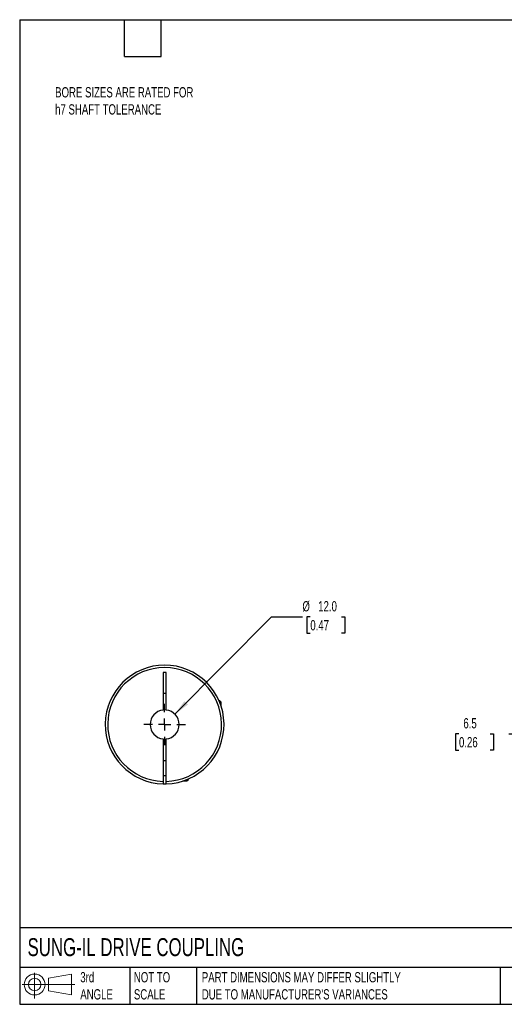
# Model space of a CAD drawing. Header units: millimetres. Extents: x 13 to 546, y 13 to 419.
# Tile 1 of 3: x 13 to 213, y 13 to 419. Entities that reach past the tile are written whole.
import ezdxf

# ---------------------------------------------------------------- set-up
doc = ezdxf.new("R2010")
doc.units = ezdxf.units.MM
doc.header["$LTSCALE"] = 2
doc.linetypes.add('SLD-Center', pattern=[19.05, 15.24, -1.27, 1.27, -1.27])
doc.linetypes.add('SLD-Solid', pattern=[0])
doc.layers.add('CENTER', color=40, linetype='SLD-Center')
doc.layers.add('SLD-DEFPOINTS', color=7, linetype='Continuous')
doc.layers.add('DIMENSIONS', color=140, linetype='SLD-Solid', lineweight=25)
doc.layers.add('TEXT', color=140, linetype='SLD-Solid', lineweight=25)
doc.styles.add('SLDTEXTSTYLE0', font='TXT', dxfattribs={"width": 0.7})
doc.dimstyles.new('SLDDIMSTYLE0', dxfattribs={"dimtxt": 4.316016, "dimasz": 6.604, "dimexe": 0, "dimexo": 0.0625, "dimgap": 1.079004, "dimtad": 0, "dimtih": 1, "dimtoh": 1, "dimdec": 1, "dimrnd": 1e-09, "dimzin": 12, "dimdsep": 46, "dimtxsty": 'SLDTEXTSTYLE0', "dimsah": 1, "dimcen": 0.09, "dimadec": 0, "dimazin": 3, "dimtfac": 1, "dimtdec": 1, "dimtmove": 0, "dimatfit": 0, "dimfxl": 0, "dimfrac": 2, "dimtolj": 1, "dimtzin": 12, "dimarcsym": 0})
doc.dimstyles.new('SLDDIMSTYLE3', dxfattribs={"dimtxt": 4.316016, "dimasz": 6.604, "dimexe": 0, "dimexo": 0.0625, "dimgap": 1.079004, "dimtad": 0, "dimtih": 1, "dimtoh": 1, "dimdec": 1, "dimrnd": 1e-09, "dimzin": 4, "dimdsep": 46, "dimtxsty": 'SLDTEXTSTYLE0', "dimsah": 1, "dimcen": 0, "dimadec": 0, "dimazin": 1, "dimtfac": 1, "dimtdec": 1, "dimtofl": 0, "dimtmove": 0, "dimatfit": 3, "dimfxl": 0, "dimfrac": 2, "dimtolj": 1, "dimtzin": 12, "dimarcsym": 0})

# ---------------------------------------------------------------- blocks, each defined once
blk = doc.blocks.new('Block11')
at = {"color": 7, "linetype": 'SLD-Solid', "lineweight": 18}
for p, q in [((5.18, 10.62), (5.18, 0)), ((10.96, 8.33), (20.35, 10.06)), ((10.96, 3.19), (10.96, 8.33)), ((20.35, 10.06), (20.35, 1.46)), ((0, 5.76), (21.75, 5.76)), ((10.96, 3.19), (20.35, 1.46))]:
    blk.add_line(p, q, dxfattribs=at)
for radius in [4.3, 2.57]:
    blk.add_circle((5.18, 5.76), radius, dxfattribs=at)
blk = doc.blocks.new('Block12')
at = {"layer": 'SLD-DEFPOINTS'}
blk.add_blockref('Block11', (0, 0), dxfattribs=at)
blk = doc.blocks.new('_D')
at = {"layer": 'DIMENSIONS'}
for p, q in [((193.94, 124.4), (192.49, 124.4)), ((192.49, 124.4), (192.49, 117.54)), ((206.77, 124.4), (208.22, 124.4)), ((208.22, 124.4), (208.22, 117.54)), ((214.55, 124.4), (227.25, 124.4)), ((227.25, 124.4), (227.25, 110.19)), ((192.49, 117.54), (193.94, 117.54)), ((208.22, 117.54), (206.77, 117.54)), ((252.27, 110.19), (220.9, 110.19)), ((245.77, 103.7), (220.9, 103.7)), ((227.25, 103.7), (227.25, 91))]:
    blk.add_line(p, q, dxfattribs=at)
for points in [[(227.25, 110.19), (228.27, 116.79), (226.23, 116.79)], [(227.25, 103.7), (226.23, 97.09), (228.27, 97.09)]]:
    blk.add_solid(points, dxfattribs=at)
at = {"layer": 'DIMENSIONS', "char_height": 4.233, "attachment_point": 1, "style": 'SLDTEXTSTYLE0'}
for s, insert in [('6.5', (195.74, 130.82)), ('0.26', (193.94, 123))]:
    blk.add_mtext(s, dxfattribs=dict(at, insert=insert))
blk = doc.blocks.new('_D_8')
at = {"layer": 'DIMENSIONS'}
for p, q in [((76.72, 132.45), (116.64, 172.69)), ((116.64, 172.69), (129.34, 172.69)), ((132.6, 172.69), (131.15, 172.69)), ((131.15, 172.69), (131.15, 165.83)), ((145.42, 172.69), (146.87, 172.69)), ((146.87, 172.69), (146.87, 165.83)), ((131.15, 165.83), (132.6, 165.83)), ((146.87, 165.83), (145.42, 165.83))]:
    blk.add_line(p, q, dxfattribs=at)
blk.add_solid([(76.72, 132.45), (82.1, 136.42), (80.65, 137.85)], dxfattribs=at)
at = {"layer": 'DIMENSIONS', "char_height": 4.233, "attachment_point": 1, "style": 'SLDTEXTSTYLE0'}
for s, insert in [('%%c', (129.34, 179.11)), ('12.0', (135.86, 179.11)), ('0.47', (132.6, 171.28))]:
    blk.add_mtext(s, dxfattribs=dict(at, insert=insert))
blk = doc.blocks.new('SW_CENTERMARKSYMBOL_3')
at = {"layer": 'CENTER', "color": 0}
for p, q in [((0, 5.08), (0, 8.54)), ((-5.08, 0), (-8.54, 0)), ((0, 0), (-2.54, 0)), ((0, 0), (0, 2.54)), ((0, 0), (0, -2.54)), ((0, 0), (2.54, 0)), ((5.08, 0), (8.54, 0)), ((0, -5.08), (0, -8.54))]:
    blk.add_line(p, q, dxfattribs=at)

msp = doc.modelspace()

# ---------------------------------------------------------------- linework, layer by layer
for p, q in [((73.15, 149.69), (71.85, 149.69)), ((71.85, 149.69), (71.85, 134.15)), ((73.15, 134.15), (73.15, 149.69)), ((71.85, 141.19), (73.15, 141.19)), ((95.2, 137.99), (94.95, 137.99)), ((95.8, 137.39), (95.2, 137.99)), ((95.8, 137.39), (95.21, 137.39)), ((95.8, 135.76), (95.8, 137.39)), ((71.85, 122.22), (71.85, 104.7)), ((73.15, 104.7), (73.15, 122.22)), ((73.15, 113.19), (71.85, 113.19)), ((71.85, 107.19), (73.15, 107.19)), ((82.3, 105.49), (82.3, 105.73)), ((80.07, 104.89), (81.7, 104.89)), ((81.7, 104.89), (82.3, 105.49)), ((81.7, 104.89), (81.7, 105.48))]:
    msp.add_line(p, q)
for radius, start, end in [(24.5, 271.5203, 268.4797), (23.5, 271.585, 268.415), (6, 96.2192, 263.7808), (6, 83.7808, 96.2192), (6, 276.2192, 83.7808), (6, 263.7808, 276.2192), (24.5, 268.4797, 271.5203)]:
    msp.add_arc((72.5, 128.19), radius, start, end)
for points in [[(71.85, 104.7), (71.85, 104.56), (71.85, 104.43), (71.85, 104.19), (71.85, 104.08), (71.85, 103.8), (71.85, 103.7), (71.85, 103.7)], [(73.15, 103.7), (73.15, 103.7), (73.15, 103.72), (73.15, 103.82), (73.15, 103.9), (73.15, 104.17), (73.15, 104.43), (73.15, 104.7)]]:
    msp.add_open_spline(points, degree=3, knots=[0, 0, 0, 0, 0.25, 0.25, 0.5, 0.5, 1, 1, 1, 1])
at = {"layer": 'TEXT'}
for p, q in [((12.7, 419.1), (546.1, 419.1)), ((12.7, 419.1), (12.7, 12.7)), ((55.88, 403.86), (55.88, 419.1)), ((71.12, 403.86), (71.12, 419.1)), ((55.88, 403.86), (71.12, 403.86)), ((546.1, 44.25), (12.7, 44.25)), ((546.1, 27.94), (12.7, 27.94)), ((58.09, 27.94), (58.09, 12.7)), ((85.67, 27.94), (85.67, 12.7)), ((210.97, 27.94), (210.97, 12.7)), ((12.7, 12.7), (546.1, 12.7))]:
    msp.add_line(p, q, dxfattribs=at)

# ---------------------------------------------------------------- block references
at = {"layer": 'CENTER'}
msp.add_blockref('SW_CENTERMARKSYMBOL_3', (72.5, 128.19), dxfattribs=at)
at = {"layer": 'SLD-DEFPOINTS'}
msp.add_blockref('Block12', (13.68, 15.11), dxfattribs=at)

# ---------------------------------------------------------------- texts
at = {"layer": 'TEXT', "attachment_point": 1, "style": 'SLDTEXTSTYLE0'}
for s, insert, char_height in [('BORE SIZES ARE RATED FOR^Jh7 SHAFT TOLERANCE', (27.32, 391.25), 4.2333), ('SUNG-IL DRIVE COUPLING', (15.93, 40), 7.4083), ('3rd^JANGLE', (37.7, 25.99), 4.233), ('NOT TO^JSCALE', (59.81, 25.99), 4.2333), ("PART DIMENSIONS MAY DIFFER SLIGHTLY ^JDUE TO MANUFACTURER'S VARIANCES", (87.83, 25.99), 4.2333)]:
    msp.add_mtext(s, dxfattribs=dict(at, insert=insert, char_height=char_height))

# ---------------------------------------------------------------- dimensions: what is measured, and where the dimension line sits
at = {"layer": 'DIMENSIONS'}
dim = msp.add_diameter_dim_2p(p1=(68.27, 123.93), p2=(76.72, 132.45), dimstyle='SLDDIMSTYLE3', dxfattribs=at)
dim.commit()
dim.dimension.update_dxf_attribs({"geometry": '_D_8', "text_midpoint": (139.01, 172.69), "dimtype": 163})
dim = msp.add_linear_dim(base=(227.25, 110.19), p1=(248.31, 103.7), p2=(254.81, 110.19), angle=90, dimstyle='SLDDIMSTYLE0', dxfattribs=at)
dim.commit()
dim.dimension.update_dxf_attribs({"geometry": '_D', "text_midpoint": (227.25, 124.4), "dimtype": 160})

doc.saveas('drawing.dxf')
